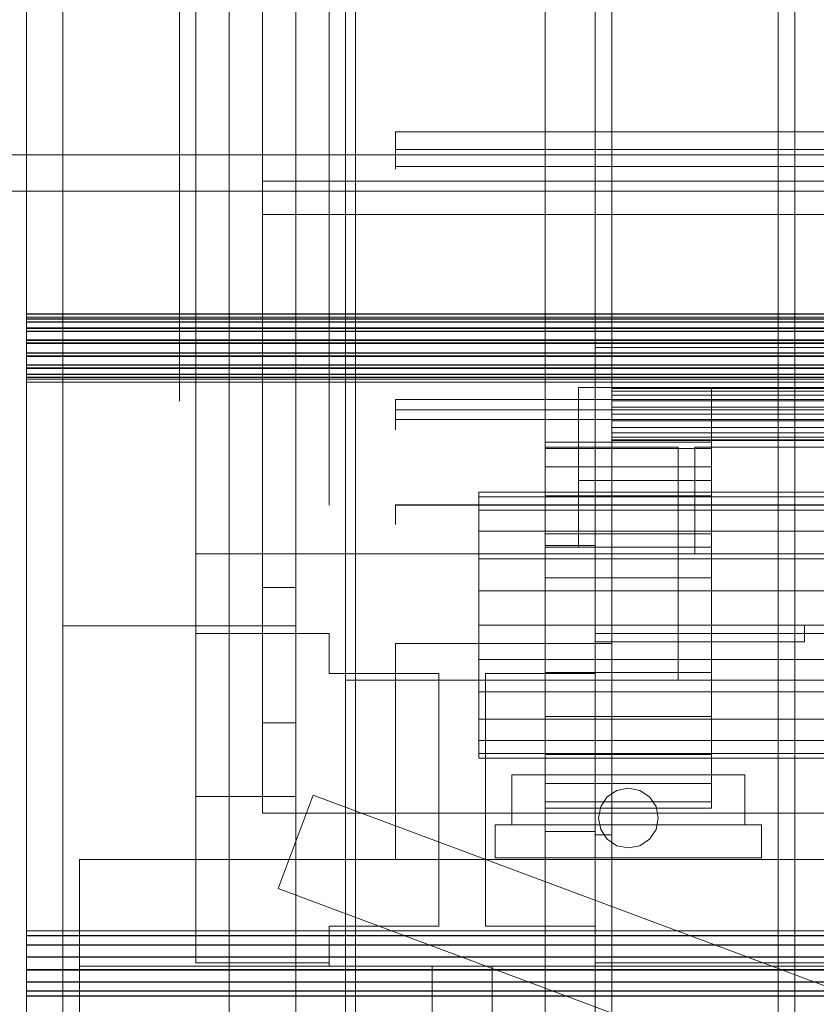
# Model space of a CAD drawing. Header units: millimetres. Extents: x -2233 to 65662, y -50530 to 6847.
# Tile 21 of 256: x -1498 to -1258, y -34748 to -34451. Entities that reach past the tile are written whole.
import ezdxf

# ---------------------------------------------------------------- set-up
doc = ezdxf.new("R2010")
doc.units = ezdxf.units.MM
for name, color, linetype, lineweight in [('COTAS_O', 1, 'Continuous', 0), ('frontal_briquetadora', 7, 'Continuous', 0), ('frontal_C03', 7, 'Continuous', 0), ('frontal_secador', 7, 'Continuous', 0), ('frontal_tolva', 7, 'Continuous', 0)]:
    doc.layers.add(name, color=color, linetype=linetype, lineweight=lineweight)
doc.dimstyles.new('R19_100', dxfattribs={"dimtxt": 250, "dimasz": 150, "dimexe": 150, "dimexo": 80, "dimgap": 100, "dimtad": 1, "dimtih": 1, "dimtoh": 1, "dimdsep": 46, "dimcen": 0.09, "dimadec": 0, "dimazin": 0, "dimtfac": 1, "dimtdec": 4, "dimtofl": 0, "dimtmove": 0, "dimatfit": 3, "dimfxl": 1, "dimtolj": 1, "dimtzin": 0, "dimarcsym": 0})

# ---------------------------------------------------------------- blocks, each defined once
blk = doc.blocks.new('DIM_R32_44')
at = {"layer": 'COTAS_O'}
for p, q in [((-1480, -33670), (-780, -33670)), ((-780, -33670), (-825, -33820)), ((-780, -36000), (-780, -33670)), ((-780, -33670), (-735, -33820)), ((-780, -36000), (-825, -35850)), ((-780, -36000), (-735, -35850)), ((-1480, -36000), (-780, -36000))]:
    blk.add_line(p, q, dxfattribs=at)
blk.add_text('2330 O', height=250, rotation=90, dxfattribs=at).set_placement((-880, -34835))
blk = doc.blocks.new('DIM_R32_46')
at = {"layer": 'COTAS_O'}
for p, q in [((-1400, -33000), (-700, -33000)), ((-700, -33000), (-745, -33150)), ((-700, -36000), (-700, -33000)), ((-700, -33000), (-655, -33150)), ((-700, -36000), (-745, -35850)), ((-700, -36000), (-655, -35850)), ((-1400, -36000), (-700, -36000))]:
    blk.add_line(p, q, dxfattribs=at)
blk.add_text('3000 O', height=250, rotation=90, dxfattribs=at).set_placement((-800, -34500))

msp = doc.modelspace()

# ---------------------------------------------------------------- linework, layer by layer
at = {"layer": 'frontal_briquetadora'}
for p, q in [((-1425, -34345), (-1425, -34510)), ((-1425, -34500), (-1425, -34345)), ((-1445, -34685), (-1445, -34350)), ((-1425, -34350), (-1425, -34685)), ((-1445, -34685), (-1445, -34420.934)), ((-1425, -34622.143), (-1425, -34420.934)), ((-1445, -34436.107), (-1445, -34685)), ((-1425, -34436.107), (-1425, -34662.857)), ((-1450, -34441.832), (-1450, -34460.24)), ((-1405, -34441.832), (-1405, -34460.24)), ((-1405, -34441.964), (-1405, -34460.706)), ((-1450, -34460.24), (-1450, -34477.746)), ((-1405, -34460.24), (-1405, -34477.746)), ((-1405, -34460.706), (-1405, -34478.788)), ((-1450, -34477.746), (-1450, -34494.147)), ((-1405, -34477.746), (-1405, -34494.147)), ((-1405, -34478.788), (-1405, -34496.056)), ((-1385, -34485.162), (-875, -34485.162)), ((-1385, -34486.667), (-1385, -34485.162)), ((-1385, -34485.162), (-1385, -34485.664)), ((-1385, -34486.971), (-1385, -34485.162)), ((-1385, -34485.664), (-1385, -34486.275)), ((-1385, -34486.275), (-1385, -34486.98)), ((-1385, -34488.165), (-1385, -34486.667)), ((-1385, -34489.47), (-1385, -34486.971)), ((-1385, -34486.98), (-1385, -34487.764)), ((-1385, -34487.764), (-1385, -34488.609)), ((-1385, -34489.657), (-1385, -34488.165)), ((-1385, -34488.609), (-1385, -34489.494)), ((-1385, -34492.157), (-1385, -34489.47)), ((-1385, -34489.494), (-1385, -34490.4)), ((-1385, -34491.141), (-1385, -34489.657)), ((-875, -34490.4), (-1385, -34490.4)), ((-1385, -34490.4), (-1385, -34492.18)), ((-1385, -34492.619), (-1385, -34491.141)), ((-1450, -34494.147), (-1450, -34509.249)), ((-1405, -34494.147), (-1405, -34509.249)), ((-1385, -34494.49), (-1385, -34492.157)), ((-1385, -34492.18), (-1385, -34493.8)), ((-1385, -34494.09), (-1385, -34492.619)), ((-1385, -34493.8), (-1385, -34495.113)), ((-1385, -34495.554), (-1385, -34494.09)), ((-1405, -34496.056), (-1405, -34512.364)), ((-1385, -34495.998), (-1385, -34494.49)), ((-1385, -34495.113), (-1385, -34496.003)), ((-1385, -34496.233), (-1385, -34495.554)), ((-1385, -34495.554), (-875, -34495.554)), ((-1385, -34495.554), (-1385, -34496.378)), ((-1385, -34496.378), (-1385, -34495.998)), ((-1385, -34496.003), (-1385, -34496.387)), ((-1385, -34496.387), (-1385, -34496.233)), ((-1425, -34622.143), (-1425, -34500)), ((-620, -34500), (-1425, -34500)), ((-1450, -34509.249), (-1450, -34522.876)), ((-1425, -34510), (-1425, -34690)), ((-620, -34510), (-1425, -34510)), ((-1405, -34509.249), (-1405, -34522.876)), ((-1405, -34512.364), (-1405, -34527.571)), ((-1450, -34522.876), (-1450, -34534.867)), ((-1405, -34522.876), (-1405, -34534.867)), ((-1405, -34527.571), (-1405, -34541.548)), ((-1450, -34534.867), (-1450, -34545.083)), ((-1405, -34534.867), (-1405, -34545.083)), ((-1405, -34541.548), (-1405, -34554.176)), ((-1450, -34545.083), (-1450, -34553.403)), ((-1405, -34545.083), (-1405, -34553.403)), ((-1450, -34553.403), (-1450, -34559.73)), ((-1405, -34553.403), (-1405, -34559.73)), ((-1405, -34554.176), (-1405, -34565.346)), ((-1450, -34559.73), (-1450, -34563.989)), ((-1405, -34559.73), (-1405, -34563.989)), ((-1450, -34563.989), (-1450, -34566.132)), ((-1405, -34563.989), (-1405, -34566.132)), ((-1405, -34565.346), (-1405, -34574.965)), ((-1385, -34565.657), (-875, -34565.657)), ((-1385, -34566.549), (-1385, -34565.657)), ((-1385, -34565.657), (-1385, -34566.061)), ((-1385, -34568.221), (-1385, -34565.657)), ((-1385, -34566.061), (-1385, -34566.482)), ((-1385, -34566.482), (-1385, -34566.915)), ((-1385, -34567.43), (-1385, -34566.549)), ((-1385, -34566.915), (-1385, -34567.359)), ((-1385, -34567.359), (-1385, -34567.811)), ((-1385, -34568.299), (-1385, -34567.43)), ((-1385, -34567.811), (-1385, -34568.269)), ((-1385, -34570.888), (-1385, -34568.221)), ((-1385, -34568.269), (-1385, -34568.729)), ((-1385, -34569.157), (-1385, -34568.299)), ((-875, -34568.729), (-1385, -34568.729)), ((-1385, -34568.729), (-1385, -34570.933)), ((-1385, -34570.002), (-1385, -34569.157)), ((-1385, -34570.835), (-1385, -34570.002)), ((-1385, -34571.656), (-1385, -34570.835)), ((-1385, -34573.12), (-1385, -34570.888)), ((-1385, -34570.933), (-1385, -34572.828)), ((-1385, -34573.375), (-1385, -34571.656)), ((-1385, -34571.656), (-875, -34571.656)), ((-1385, -34571.656), (-1385, -34573.653)), ((-1385, -34572.828), (-1385, -34574.151)), ((-1385, -34574.466), (-1385, -34573.12)), ((-1385, -34574.445), (-1385, -34573.375)), ((-1385, -34573.653), (-1385, -34574.657)), ((-1385, -34574.151), (-1385, -34574.716)), ((-1405, -34574.965), (-1405, -34582.949)), ((-1385, -34574.716), (-1385, -34574.445)), ((-1385, -34574.657), (-1385, -34574.466)), ((-930, -34580), (-1295, -34580)), ((-1295, -34580), (-1295, -34612)), ((-1405, -34582.949), (-1405, -34589.231)), ((-1405, -34589.231), (-1405, -34593.756)), ((-1405, -34593.756), (-1405, -34596.487)), ((-1405, -34596.487), (-1405, -34597.4)), ((-1385, -34597.328), (-1385, -34597.316)), ((-1385, -34597.316), (-875, -34597.316)), ((-1385, -34597.316), (-1385, -34597.357)), ((-1385, -34597.34), (-1385, -34597.328)), ((-1385, -34597.352), (-1385, -34597.34)), ((-1385, -34597.364), (-1385, -34597.352)), ((-1385, -34597.376), (-1385, -34597.364)), ((-1385, -34597.388), (-1385, -34597.376)), ((-1385, -34597.385), (-1385, -34597.398)), ((-1385, -34597.4), (-1385, -34597.388)), ((-875, -34597.4), (-1385, -34597.4)), ((-1385, -34597.4), (-1385, -34600.003)), ((-1385, -34600.003), (-1385, -34602.091)), ((-1385, -34602.091), (-1385, -34603.25)), ((-655, -34612), (-1445, -34612)), ((-1445, -34612), (-1445, -34735)), ((-1445, -34612), (-1445, -34636)), ((-930, -34612), (-1295, -34612)), ((-1425, -34622.143), (-1415, -34622.143)), ((-1415, -34685), (-1415, -34622.143)), ((-1415, -34662.857), (-1415, -34622.143)), ((-1445, -34636), (-1405, -34636)), ((-1445, -34636), (-1445, -34735)), ((-1405, -34636), (-1405, -34648)), ((-1325, -34636), (-770, -34636)), ((-1325, -34648), (-1325, -34636)), ((-1385, -34639), (-1320, -34639)), ((-1385, -34690), (-1385, -34639)), ((-1385, -34639), (-1385, -34704)), ((-1320, -34639), (-1320, -34690)), ((-1320, -34704), (-1320, -34639)), ((-1405, -34648), (-1372, -34648)), ((-1372, -34648), (-1372, -34724)), ((-1358, -34648), (-1325, -34648)), ((-1358, -34724), (-1358, -34648)), ((-1425, -34690), (-1425, -34662.857)), ((-1415, -34662.857), (-1425, -34662.857)), ((-1415, -34662.857), (-1415, -34685)), ((-1415, -34685), (-1445, -34685)), ((-1425, -34685), (-1445, -34685)), ((-1385, -34690), (-1425, -34690)), ((-620, -34690), (-1425, -34690)), ((-1320, -34690), (-1385, -34690)), ((-1385, -34690), (-1385, -34704)), ((-740, -34690), (-1320, -34690)), ((-1320, -34704), (-1320, -34690)), ((-570, -34704), (-1480, -34704)), ((-1480, -34704), (-1480, -34736)), ((-1385, -34704), (-1320, -34704)), ((-1405, -34735), (-1405, -34724)), ((-1405, -34724), (-1405, -34736)), ((-1372, -34724), (-1405, -34724)), ((-1325, -34724), (-1358, -34724)), ((-1325, -34736), (-1325, -34724)), ((-1325, -34724), (-1325, -34735)), ((-1480, -34736), (-570, -34736)), ((-1480, -34760), (-1480, -34736)), ((-1480, -34736), (-460, -34736)), ((-1445, -34735), (-1405, -34735)), ((-1405, -34735), (-1405, -34736)), ((-1405, -34736), (-1325, -34736)), ((-1356, -34736), (-1374, -34736)), ((-1374, -34736), (-1374, -34940)), ((-1356, -34736), (-1356, -34940)), ((-1325, -34736), (-1325, -34735)), ((-1325, -34735), (-770, -34735))]:
    msp.add_line(p, q, dxfattribs=at)
at = {"layer": 'frontal_C03'}
for p, q in [((-1496, -32401.175), (-1496, -35048.843)), ((-1435, -32401.175), (-1435, -35048.843)), ((-1435, -35052.771), (-1435, -32405.103)), ((-1435, -32888.298), (-1435, -35535.966)), ((-1496, -35539.895), (-1496, -32892.227)), ((-1435, -35539.895), (-1435, -32892.227)), ((-1485, -35988), (-1485, -33145.961)), ((-1415, -35988), (-1415, -33145.961)), ((-1485, -35988), (-1485, -33824.561)), ((-1415, -35988), (-1415, -33824.561)), ((-1496, -34539.928), (-1496, -34539.901)), ((-1496, -34539.901), (-1496, -34541.37)), ((1496, -34539.901), (-1496, -34539.901)), ((-1496, -34541.446), (-1496, -34539.928)), ((1496, -34539.928), (-1496, -34539.928)), ((-1496, -34540.847), (-1496, -34540.82)), ((-1496, -34540.82), (-1496, -34542.288)), ((1496, -34540.82), (-1496, -34540.82)), ((-1496, -34542.365), (-1496, -34540.847)), ((1496, -34540.847), (-1496, -34540.847)), ((-1496, -34541.37), (-1496, -34544.109)), ((1496, -34541.37), (-1496, -34541.37)), ((-1496, -34544.224), (-1496, -34541.446)), ((1496, -34541.446), (-1496, -34541.446)), ((-1496, -34542.288), (-1496, -34545.028)), ((1496, -34542.288), (-1496, -34542.288)), ((-1496, -34545.142), (-1496, -34542.365)), ((1496, -34542.365), (-1496, -34542.365)), ((-1496, -34544.109), (-1496, -34547.704)), ((1496, -34544.109), (-1496, -34544.109)), ((-1496, -34547.839), (-1496, -34544.224)), ((1496, -34544.224), (-1496, -34544.224)), ((-1496, -34545.028), (-1496, -34548.623)), ((1496, -34545.028), (-1496, -34545.028)), ((-1496, -34548.757), (-1496, -34545.142)), ((1496, -34545.142), (-1496, -34545.142)), ((-1496, -34547.704), (-1496, -34551.606)), ((1496, -34547.704), (-1496, -34547.704)), ((-1496, -34551.741), (-1496, -34547.839)), ((-1496, -34547.839), (1496, -34547.839)), ((-1496, -34548.623), (-1496, -34552.524)), ((1496, -34548.623), (-1496, -34548.623)), ((-1496, -34552.659), (-1496, -34548.757)), ((-1496, -34548.757), (1496, -34548.757)), ((-1496, -34551.606), (-1496, -34555.221)), ((1496, -34551.606), (-1496, -34551.606)), ((-1496, -34555.335), (-1496, -34551.741)), ((1496, -34551.741), (-1496, -34551.741)), ((-1496, -34552.524), (-1496, -34556.139)), ((1496, -34552.524), (-1496, -34552.524)), ((-1496, -34556.254), (-1496, -34552.659)), ((1496, -34552.659), (-1496, -34552.659)), ((-1496, -34555.221), (-1496, -34557.999)), ((1496, -34555.221), (-1496, -34555.221)), ((-1496, -34558.075), (-1496, -34555.335)), ((1496, -34555.335), (-1496, -34555.335)), ((-1496, -34556.139), (-1496, -34558.917)), ((1496, -34556.139), (-1496, -34556.139)), ((-1496, -34558.994), (-1496, -34556.254)), ((1496, -34556.254), (-1496, -34556.254)), ((-1496, -34557.999), (-1496, -34559.516)), ((1496, -34557.999), (-1496, -34557.999)), ((-1496, -34559.543), (-1496, -34558.075)), ((1496, -34558.075), (-1496, -34558.075)), ((-1496, -34558.917), (-1496, -34560.435)), ((1496, -34558.917), (-1496, -34558.917)), ((-1496, -34560.462), (-1496, -34558.994)), ((1496, -34558.994), (-1496, -34558.994)), ((-1496, -34559.516), (-1496, -34559.543)), ((1496, -34559.516), (-1496, -34559.516)), ((1496, -34559.543), (-1496, -34559.543)), ((-1496, -34560.435), (-1496, -34560.462)), ((1496, -34560.435), (-1496, -34560.435)), ((1496, -34560.462), (-1496, -34560.462)), ((-1485, -34633.661), (-1415, -34633.661)), ((-1485, -35988), (-1485, -34633.661)), ((-1415, -35988), (-1415, -34633.661)), ((-1420.241, -34712.715), (-1409.759, -34684.606)), ((1420.241, -35740.004), (-1409.759, -34684.606)), ((1409.759, -35768.113), (-1420.241, -34712.715)), ((-1496, -34725.419), (-1496, -34725.392)), ((-1496, -34725.392), (-1496, -34726.86)), ((1496, -34725.392), (-1496, -34725.392)), ((-1496, -34726.937), (-1496, -34725.419)), ((1496, -34725.419), (-1496, -34725.419)), ((-1496, -34726.86), (-1496, -34729.6)), ((1496, -34726.86), (-1496, -34726.86)), ((-1496, -34729.715), (-1496, -34726.937)), ((1496, -34726.937), (-1496, -34726.937)), ((-1496, -34729.6), (-1496, -34733.195)), ((1496, -34729.6), (-1496, -34729.6)), ((-1496, -34733.33), (-1496, -34729.715)), ((1496, -34729.715), (-1496, -34729.715)), ((-1496, -34733.195), (-1496, -34737.096)), ((1496, -34733.195), (-1496, -34733.195)), ((-1496, -34737.231), (-1496, -34733.33)), ((-1496, -34733.33), (1496, -34733.33)), ((-1496, -34737.096), (-1496, -34740.711)), ((1496, -34737.096), (-1496, -34737.096)), ((-1496, -34740.826), (-1496, -34737.231)), ((1496, -34737.231), (-1496, -34737.231)), ((-1496, -34740.711), (-1496, -34743.489)), ((1496, -34740.711), (-1496, -34740.711)), ((-1496, -34743.566), (-1496, -34740.826)), ((1496, -34740.826), (-1496, -34740.826)), ((-1496, -34743.489), (-1496, -34745.007)), ((1496, -34743.489), (-1496, -34743.489)), ((-1496, -34745.034), (-1496, -34743.566)), ((1496, -34743.566), (-1496, -34743.566)), ((-1496, -34745.007), (-1496, -34745.034)), ((1496, -34745.007), (-1496, -34745.007)), ((1496, -34745.034), (-1496, -34745.034))]:
    msp.add_line(p, q, dxfattribs=at)
at = {"layer": 'frontal_secador'}
for p, q in [((-1400, -36000), (-1400, -33000)), ((-1340, -36000), (-1340, -33000)), ((-1400, -36000), (-1400, -33075)), ((-1400, -35590), (-1400, -33075)), ((-1400, -35940), (-1400, -33075)), ((-1400, -34650), (-1400, -33075)), ((-1397, -35940), (-1397, -33075)), ((-1325, -36000), (-1325, -33075)), ((-1325, -35590), (-1325, -33075)), ((-1325, -35980), (-1325, -33075)), ((-1320, -35980), (-1320, -33075)), ((-1270, -35980), (-1270, -33075)), ((-1265, -35980), (-1265, -33075)), ((-1400, -36000), (-1400, -33250)), ((-1325, -34550), (-1320, -34550)), ((-1325, -35200), (-1325, -34550)), ((-1320, -35200), (-1320, -34550)), ((-1320, -34550), (-1255, -34550)), ((-1330, -34562), (-1290, -34562)), ((-1330, -34590), (-1330, -34562)), ((-1320, -34562.273), (-1320, -34562)), ((1320, -34562), (-1320, -34562)), ((-1320, -34563.072), (-1320, -34562.273)), ((1320, -34562.273), (-1320, -34562.273)), ((-1290, -34590), (-1290, -34562)), ((-1320, -34564.343), (-1320, -34563.072)), ((1320, -34563.072), (-1320, -34563.072)), ((-1320, -34566), (-1320, -34564.343)), ((1320, -34564.343), (-1320, -34564.343)), ((-1320, -34567.929), (-1320, -34566)), ((1320, -34566), (-1320, -34566)), ((-1320, -34570), (-1320, -34567.929)), ((1320, -34567.929), (-1320, -34567.929)), ((-1320, -34570), (-1320, -34572.071)), ((-1320, -34570), (1320, -34570)), ((-1320, -34572.071), (-1320, -34574)), ((1320, -34572.071), (-1320, -34572.071)), ((-1320, -34574), (-1320, -34575.657)), ((1320, -34574), (-1320, -34574)), ((-1320, -34575.657), (-1320, -34576.928)), ((1320, -34575.657), (-1320, -34575.657)), ((-1320, -34576.928), (-1320, -34577.727)), ((1320, -34576.928), (-1320, -34576.928)), ((-1340, -34580.374), (-1340, -34578.5)), ((-1290, -34578.5), (-1340, -34578.5)), ((-1340, -34580), (-1300, -34580)), ((-1340, -34610), (-1340, -34580)), ((-1320, -34577.727), (-1320, -34578)), ((1320, -34577.727), (-1320, -34577.727)), ((1320, -34578), (-1320, -34578)), ((-1300, -34610), (-1300, -34580)), ((-1290, -34580.374), (-1290, -34578.5)), ((-1340, -34585.869), (-1340, -34580.374)), ((-1290, -34580.374), (-1340, -34580.374)), ((-1290, -34585.869), (-1290, -34580.374)), ((-1340, -34594.609), (-1340, -34585.869)), ((-1290, -34585.869), (-1340, -34585.869)), ((-1290, -34594.609), (-1290, -34585.869)), ((-1330, -34590), (-1290, -34590)), ((-1330, -34610), (-1330, -34590)), ((-1290, -34610), (-1290, -34590)), ((-1360, -34594.863), (-1360, -34593.5)), ((1360, -34593.5), (-1360, -34593.5)), ((-1360, -34598.859), (-1360, -34594.863)), ((1360, -34594.863), (-1360, -34594.863)), ((-1340, -34606), (-1340, -34594.609)), ((-1290, -34594.609), (-1340, -34594.609)), ((-1290, -34606), (-1290, -34594.609)), ((-1360, -34605.216), (-1360, -34598.859)), ((1360, -34598.859), (-1360, -34598.859)), ((-1360, -34613.5), (-1360, -34605.216)), ((1360, -34605.216), (-1360, -34605.216)), ((-1340, -34619.265), (-1340, -34606)), ((-1290, -34606), (-1340, -34606)), ((-1290, -34619.265), (-1290, -34606)), ((-1340, -34609.5), (-1325, -34609.5)), ((-1340, -34695.5), (-1340, -34609.5)), ((-1325, -34695.5), (-1325, -34609.5)), ((-1340, -34610), (-1300, -34610)), ((-1340, -34650), (-1340, -34610)), ((-1330, -34610), (-1290, -34610)), ((-1300, -34650), (-1300, -34610)), ((-1360, -34623.147), (-1360, -34613.5)), ((1360, -34613.5), (-1360, -34613.5)), ((-1340, -34633.5), (-1340, -34619.265)), ((-1290, -34619.265), (-1340, -34619.265)), ((-1290, -34633.5), (-1290, -34619.265)), ((-1360, -34633.5), (-1360, -34623.147)), ((1360, -34623.147), (-1360, -34623.147)), ((-1360, -34633.5), (-1360, -34643.853)), ((-1360, -34633.5), (1360, -34633.5)), ((-1340, -34633.5), (-1340, -34647.735)), ((-1340, -34633.5), (-1290, -34633.5)), ((-1325, -34633.5), (-1320, -34633.5)), ((-1325, -34696.5), (-1325, -34633.5)), ((-1325, -34633.5), (-1262, -34633.5)), ((-1325, -34638.5), (-1325, -34633.5)), ((-1320, -34696.5), (-1320, -34633.5)), ((-1290, -34647.735), (-1290, -34633.5)), ((-1262, -34638.5), (-1262, -34633.5)), ((-1325, -34638.5), (-1262, -34638.5)), ((-1360, -34643.853), (-1360, -34653.5)), ((1360, -34643.853), (-1360, -34643.853)), ((-1340, -34647.735), (-1340, -34661)), ((-1290, -34647.735), (-1340, -34647.735)), ((-1290, -34647.735), (-1290, -34661)), ((-1400, -34650), (1400, -34650)), ((-1400, -34650), (-1250, -34650)), ((-1400, -35100), (-1400, -34650)), ((-1340, -34650), (-1300, -34650)), ((-1360, -34653.5), (-1360, -34661.784)), ((1360, -34653.5), (-1360, -34653.5)), ((-1360, -34661.784), (-1360, -34668.141)), ((1360, -34661.784), (-1360, -34661.784)), ((-1340, -34661), (-1340, -34672.391)), ((-1290, -34661), (-1340, -34661)), ((-1290, -34661), (-1290, -34672.391)), ((-1360, -34668.141), (-1360, -34672.137)), ((1360, -34668.141), (-1360, -34668.141)), ((-1360, -34672.137), (-1360, -34673.5)), ((1360, -34672.137), (-1360, -34672.137)), ((1360, -34673.5), (-1360, -34673.5)), ((-1340, -34672.391), (-1340, -34681.131)), ((-1290, -34672.391), (-1340, -34672.391)), ((-1290, -34672.391), (-1290, -34681.131)), ((-1350, -34678.5), (-1280, -34678.5)), ((-1350, -34693.5), (-1350, -34678.5)), ((-1280, -34693.5), (-1280, -34678.5)), ((-1340, -34681.131), (-1340, -34686.626)), ((-1290, -34681.131), (-1340, -34681.131)), ((-1321.364, -34685.136), (-1318.444, -34683.185)), ((-1318.444, -34683.185), (-1315, -34682.5)), ((-1315, -34682.5), (-1311.556, -34683.185)), ((-1311.556, -34683.185), (-1308.636, -34685.136)), ((-1290, -34681.131), (-1290, -34686.626)), ((-1340, -34686.626), (-1340, -34688.5)), ((-1290, -34686.626), (-1340, -34686.626)), ((-1323.315, -34688.056), (-1321.364, -34685.136)), ((-1308.636, -34685.136), (-1306.685, -34688.056)), ((-1290, -34686.626), (-1290, -34688.5)), ((-1290, -34688.5), (-1340, -34688.5)), ((-1324, -34691.5), (-1323.315, -34688.056)), ((-1306.685, -34688.056), (-1306, -34691.5)), ((-1323.315, -34694.944), (-1324, -34691.5)), ((-1306, -34691.5), (-1306.685, -34694.944)), ((-1355, -34693.5), (-1275, -34693.5)), ((-1355, -34703.5), (-1355, -34693.5)), ((-1350, -34693.5), (-1280, -34693.5)), ((-1340, -34695.5), (-1325, -34695.5)), ((-1321.364, -34697.864), (-1323.315, -34694.944)), ((-1306.685, -34694.944), (-1308.636, -34697.864)), ((-1275, -34703.5), (-1275, -34693.5)), ((-1325, -34696.5), (-1320, -34696.5)), ((-1318.444, -34699.815), (-1321.364, -34697.864)), ((-1308.636, -34697.864), (-1311.556, -34699.815)), ((-1315, -34700.5), (-1318.444, -34699.815)), ((-1311.556, -34699.815), (-1315, -34700.5)), ((-1355, -34703.5), (-1275, -34703.5))]:
    msp.add_line(p, q, dxfattribs=at)
at = {"layer": 'frontal_tolva'}
for p, q in [((-1821.5, -34492), (1821.5, -34492)), ((-1821.5, -34503), (1821.5, -34503))]:
    msp.add_line(p, q, dxfattribs=at)

# ---------------------------------------------------------------- dimensions: what is measured, and where the dimension line sits
at = {"layer": 'COTAS_O'}
for p1, p2, picture, middle in [((-1400, -36000), (-1400, -33000), 'DIM_R32_46', (-700, -34500)), ((-1480, -36000), (-1480, -33670), 'DIM_R32_44', (-780, -34835))]:
    dim = msp.add_aligned_dim(p1=p1, p2=p2, distance=-700, text='<> O', dimstyle='R19_100', dxfattribs=at)
    dim.commit()
    dim.dimension.update_dxf_attribs({"geometry": picture, "text_midpoint": middle})

doc.saveas('drawing.dxf')
